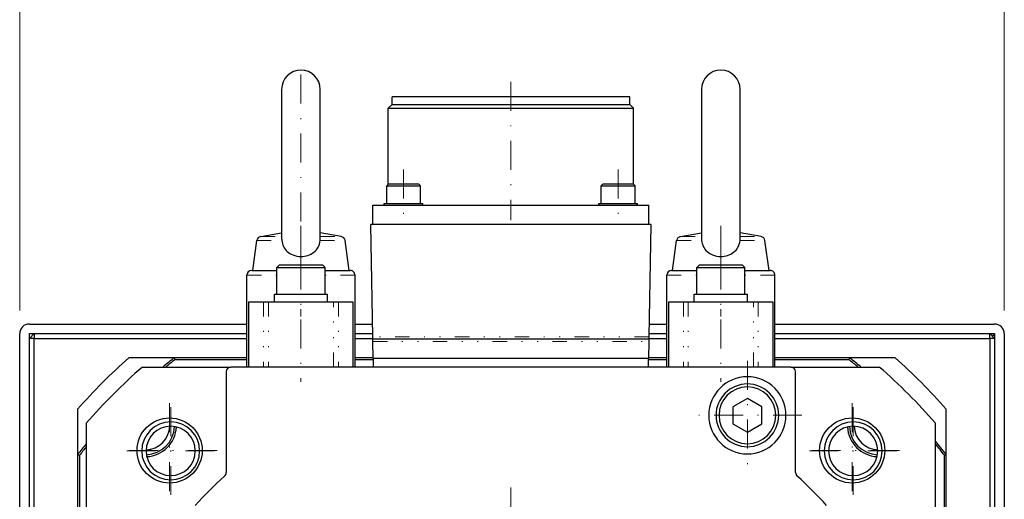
# Model space of a CAD drawing. Header units: inches. Extents: x 0 to 1685, y 0 to 1188.
# Tile 11 of 18: x 1316 to 1520, y 682 to 782. Entities that reach past the tile are written whole.
import ezdxf

# ---------------------------------------------------------------- set-up
doc = ezdxf.new("R2010")
doc.units = ezdxf.units.IN
doc.linetypes.add('DASHEDBIDOT', pattern=[12.4, 3, -3, 0.2, -3, 0.2, -3])
doc.linetypes.add('DASHEDDOT2X', pattern=[12.2, 6, -3, 0.2, -3])
doc.layers.add('Layer0000', color=7, linetype='Continuous', lineweight=25)
doc.styles.get("Standard").update_dxf_attribs({"font": 'simplex.shx'})
doc.dimstyles.new('ata_A0', dxfattribs={"dimtxt": 6, "dimasz": 6, "dimexe": 3, "dimexo": 3, "dimgap": 3, "dimtad": 0, "dimtih": 1, "dimtoh": 1, "dimdec": 6, "dimdsep": 46, "dimtxsty": 'Standard', "dimcen": 0, "dimclrd": 252, "dimclre": 252, "dimclrt": 4, "dimadec": 6, "dimazin": 2, "dimtfac": 1, "dimtdec": 6, "dimtofl": 0, "dimtmove": 0, "dimatfit": 3, "dimfxl": 0, "dimtolj": 1, "dimtzin": 0, "dimlwd": 0, "dimlwe": 0, "dimarcsym": 0})

# ---------------------------------------------------------------- blocks, each defined once
blk = doc.blocks.new('*D9571')
at = {"color": 252, "lineweight": 0}
for p, q in [((1316.17, 721.29), (1316.17, 796.72)), ((1520.17, 721.29), (1520.17, 796.72)), ((1322.17, 793.72), (1403.62, 793.72)), ((1514.17, 793.72), (1432.72, 793.72))]:
    blk.add_line(p, q, dxfattribs=at)
at = {"color": 252}
for points in [[(1322.17, 794.72), (1322.17, 792.72), (1316.17, 793.72)], [(1514.17, 792.72), (1514.17, 794.72), (1520.17, 793.72)]]:
    blk.add_solid(points, dxfattribs=at)
at = {"layer": 'Defpoints', "color": 0}
for p in [(1520.17, 793.72), (1316.17, 718.29), (1520.17, 718.29)]:
    blk.add_point(p, dxfattribs=at)
at = {"color": 4, "insert": (1418.17, 793.72), "char_height": 6, "attachment_point": 5}
blk.add_mtext('\\A1;(204)', dxfattribs=at)

msp = doc.modelspace()

# ---------------------------------------------------------------- linework, layer by layer
at = {"layer": 'Layer0000', "color": 5, "linetype": 'DASHEDDOT2X', "lineweight": 18}
for p, q in [((1374.4333116, 770.1711379), (1374.4333116, 731.0458531)), ((1417.9333116, 768.6717355), (1417.9333116, 740.0452555)), ((1395.7083116, 750.5517355), (1395.7083116, 740.0452555)), ((1395.7083116, 750.5517355), (1395.7083116, 740.0452555)), ((1440.1583116, 750.5517355), (1440.1583116, 740.0452555)), ((1440.1583116, 750.5517355), (1440.1583116, 740.0452555)), ((1374.4333116, 738.8531713), (1374.4333116, 726.5452555)), ((1461.4333116, 738.8531713), (1461.4333116, 726.5452555)), ((1374.4333116, 733.7717355), (1374.4333116, 720.0452555)), ((1461.4333116, 733.7717355), (1461.4333116, 720.0452555)), ((1374.4333116, 731.6717355), (1374.4333116, 706.5452555)), ((1461.4333116, 731.6717355), (1461.4333116, 706.5452555)), ((1466.9333116, 710.9217355), (1466.9333116, 688.2952555)), ((1347.2226335, 702.1324136), (1347.2226335, 682.5059336)), ((1488.6439897, 702.1324136), (1488.6439897, 682.5059336)), ((1347.4410783, 701.2962973), (1347.4410783, 683.1698088)), ((1488.8624346, 701.2963019), (1488.8624346, 683.1698041)), ((1478.2465516, 699.6084955), (1455.6200716, 699.6084955)), ((1357.0358735, 692.3191736), (1337.4093935, 692.3191736)), ((1356.5043226, 692.233053), (1338.3778341, 692.233053)), ((1498.4572297, 692.3191736), (1478.8307497, 692.3191736)), ((1497.9256834, 692.233053), (1479.7991857, 692.233053)), ((1417.9333116, 684.6717355), (1417.9333116, 671.7452555))]:
    msp.add_line(p, q, dxfattribs=at)
at = {"layer": 'Layer0000', "color": 7, "linetype": 'Continuous', "lineweight": 25}
for p, q in [((1370.4333116, 767.107898), (1370.4333116, 736.2091433)), ((1378.4333116, 736.2089628), (1378.4333116, 767.1078979)), ((1393.2973116, 764.0204955), (1393.2973116, 765.6084955)), ((1417.9333116, 765.6084955), (1393.2973116, 765.6084955)), ((1442.5693116, 765.6084955), (1417.9333116, 765.6084955)), ((1442.5693116, 764.0204955), (1442.5693116, 765.6084955)), ((1457.4333116, 767.1078979), (1457.4333116, 736.2091434)), ((1465.4333116, 736.2089632), (1465.4333116, 767.1078974)), ((1392.5333116, 763.2564955), (1393.2973116, 764.0204955)), ((1392.5333116, 747.4634955), (1392.5333116, 763.2564955)), ((1392.5333116, 763.2564955), (1417.9333116, 763.2564955)), ((1393.2973116, 764.0204955), (1417.9333116, 764.0204955)), ((1417.9333116, 764.0204955), (1442.5693116, 764.0204955)), ((1417.9333116, 763.2564955), (1443.3333116, 763.2564955)), ((1443.3333116, 763.2564955), (1442.5693116, 764.0204955)), ((1443.3333116, 747.4634955), (1443.3333116, 763.2564955)), ((1392.2083116, 747.1384955), (1392.5583116, 747.4884955)), ((1392.2083116, 743.4884955), (1392.2083116, 747.1384955)), ((1392.2083116, 747.1384955), (1395.7083116, 747.1384955)), ((1395.7083116, 747.4884955), (1392.5583116, 747.4884955)), ((1398.8583116, 747.4884955), (1395.7083116, 747.4884955)), ((1395.7083116, 747.1384955), (1399.2083116, 747.1384955)), ((1399.2083116, 747.1384955), (1398.8583116, 747.4884955)), ((1399.2083116, 743.4884955), (1399.2083116, 747.1384955)), ((1436.6583116, 747.1384955), (1437.0083116, 747.4884955)), ((1436.6583116, 743.4884955), (1436.6583116, 747.1384955)), ((1436.6583116, 747.1384955), (1440.1583116, 747.1384955)), ((1440.1583116, 747.4884955), (1437.0083116, 747.4884955)), ((1443.3083116, 747.4884955), (1440.1583116, 747.4884955)), ((1440.1583116, 747.1384955), (1443.6583116, 747.1384955)), ((1443.6583116, 747.1384955), (1443.3083116, 747.4884955)), ((1443.6583116, 743.4884955), (1443.6583116, 747.1384955)), ((1389.3333116, 739.1084955), (1389.3333116, 743.1084955)), ((1389.3333116, 743.1084955), (1446.5333116, 743.1084955)), ((1391.7083116, 743.1084955), (1391.7083116, 743.4884955)), ((1391.7083116, 743.4884955), (1395.7083116, 743.4884955)), ((1395.7083116, 743.4884955), (1399.7083116, 743.4884955)), ((1399.7083116, 743.1084955), (1399.7083116, 743.4884955)), ((1436.1583116, 743.1084955), (1436.1583116, 743.4884955)), ((1436.1583116, 743.4884955), (1440.1583116, 743.4884955)), ((1440.1583116, 743.4884955), (1444.1583116, 743.4884955)), ((1444.1583116, 743.1084955), (1444.1583116, 743.4884955)), ((1446.5333116, 739.1084955), (1446.5333116, 743.1084955)), ((1389.3384214, 715.8997693), (1388.9333116, 739.1084955)), ((1446.9333116, 739.1084955), (1388.9333116, 739.1084955)), ((1446.9333116, 739.1084955), (1446.5282018, 715.8997693)), ((1366.0982431, 736.638798), (1370.4333116, 737.4031876)), ((1382.7683832, 736.6387975), (1378.4333116, 737.4031876)), ((1453.0982431, 736.638798), (1457.4333116, 737.4031876)), ((1469.7683832, 736.6387975), (1465.4333116, 737.4031876)), ((1364.4333117, 729.6084961), (1365.2811621, 735.7899313)), ((1384.4333115, 729.6084961), (1383.5854684, 735.7898782)), ((1451.4333117, 729.6084961), (1452.2811621, 735.7899313)), ((1471.4333115, 729.6084961), (1470.5854684, 735.7898782)), ((1369.4333116, 730.2084955), (1369.9333116, 730.7084955)), ((1374.4333116, 730.7084955), (1369.9333116, 730.7084955)), ((1378.9333116, 730.7084955), (1374.4333116, 730.7084955)), ((1379.4333116, 730.2084955), (1378.9333116, 730.7084955)), ((1456.4333116, 730.2084955), (1456.9333116, 730.7084955)), ((1461.4333116, 730.7084955), (1456.9333116, 730.7084955)), ((1465.9333116, 730.7084955), (1461.4333116, 730.7084955)), ((1466.4333116, 730.2084955), (1465.9333116, 730.7084955)), ((1363.2333116, 709.6084955), (1363.2333116, 728.6084955)), ((1364.2333116, 729.6084955), (1369.4333116, 729.6084955)), ((1369.4333116, 724.7084955), (1369.4333116, 730.2084955)), ((1369.4333116, 730.2084955), (1374.4333116, 730.2084955)), ((1374.4333116, 730.2084955), (1379.4333116, 730.2084955)), ((1379.4333116, 724.7084955), (1379.4333116, 730.2084955)), ((1379.4333116, 729.6084955), (1384.6333116, 729.6084955)), ((1385.6333116, 709.6084955), (1385.6333116, 728.6084955)), ((1450.2333116, 709.6084955), (1450.2333116, 728.6084955)), ((1451.2333116, 729.6084955), (1456.4333116, 729.6084955)), ((1456.4333116, 724.7084955), (1456.4333116, 730.2084955)), ((1456.4333116, 730.2084955), (1461.4333116, 730.2084955)), ((1461.4333116, 730.2084955), (1466.4333116, 730.2084955)), ((1466.4333116, 724.7084955), (1466.4333116, 730.2084955)), ((1466.4333116, 729.6084955), (1471.6333116, 729.6084955)), ((1472.6333116, 709.6084955), (1472.6333116, 728.6084955)), ((1368.9333116, 723.1084955), (1368.9333116, 724.7084955)), ((1368.9333116, 724.7084955), (1374.4333116, 724.7084955)), ((1374.4333116, 724.7084955), (1379.9333116, 724.7084955)), ((1379.9333116, 723.1084955), (1379.9333116, 724.7084955)), ((1455.9333116, 723.1084955), (1455.9333116, 724.7084955)), ((1455.9333116, 724.7084955), (1461.4333116, 724.7084955)), ((1461.4333116, 724.7084955), (1466.9333116, 724.7084955)), ((1466.9333116, 723.1084955), (1466.9333116, 724.7084955)), ((1363.6562923, 723.1084955), (1366.6886014, 723.1084955)), ((1363.6562923, 709.6084955), (1363.6562923, 723.1084955)), ((1366.6886014, 723.1084955), (1367.6785401, 723.1084955)), ((1367.6785401, 723.1084955), (1381.1880832, 723.1084955)), ((1381.1880832, 723.1084955), (1382.1780218, 723.1084955)), ((1382.1780218, 723.1084955), (1385.210331, 723.1084955)), ((1385.210331, 723.1084955), (1385.210331, 709.6084955)), ((1450.6562923, 723.1084955), (1453.6886014, 723.1084955)), ((1450.6562923, 709.6084955), (1450.6562923, 723.1084955)), ((1453.6886014, 723.1084955), (1454.6785401, 723.1084955)), ((1454.6785401, 723.1084955), (1468.1880832, 723.1084955)), ((1468.1880832, 723.1084955), (1469.1780218, 723.1084955)), ((1469.1780218, 723.1084955), (1472.210331, 723.1084955)), ((1472.210331, 723.1084955), (1472.210331, 709.6084955)), ((1318.1517568, 718.5223749), (1363.2333116, 718.5223749)), ((1385.6333116, 718.5223749), (1389.2926437, 718.5223749)), ((1446.5739795, 718.5223749), (1450.2333116, 718.5223749)), ((1472.6333116, 718.5223749), (1518.1517568, 718.5223749)), ((1316.1517568, 535.0223749), (1316.1517568, 716.5223749)), ((1318.1517568, 715.5223753), (1319.1517564, 716.5223749)), ((1318.1517568, 716.5223749), (1363.2333116, 716.5223749)), ((1318.1517568, 535.0223749), (1318.1517568, 716.5223749)), ((1319.1517564, 716.5223749), (1319.1517564, 715.5223749)), ((1385.6333116, 716.5223749), (1389.3275538, 716.5223749)), ((1446.5390694, 716.5223749), (1450.2333116, 716.5223749)), ((1472.6333116, 716.5223749), (1518.1517568, 716.5223749)), ((1517.1517564, 715.5223749), (1517.1517564, 716.5223749)), ((1517.1517564, 716.5223749), (1518.1517564, 715.5223749)), ((1518.1517568, 716.5223749), (1517.6517566, 716.0223747)), ((1518.1517568, 716.5223749), (1518.1517568, 535.0223749)), ((1520.1517568, 716.5223749), (1520.1517568, 535.0223749)), ((1319.1517564, 715.5223749), (1318.1517564, 715.5223749)), ((1319.1517564, 715.5223749), (1363.2333116, 715.5223749)), ((1319.1517564, 332.5223749), (1319.1517564, 715.5223749)), ((1385.6333116, 715.5223749), (1389.3450089, 715.5223749)), ((1389.3469967, 715.4084955), (1389.3384214, 715.8997693)), ((1389.3469967, 715.4084955), (1389.3384214, 715.4084955)), ((1389.3555719, 714.9172217), (1389.3469967, 715.4084955)), ((1446.5196266, 715.4084955), (1389.3469967, 715.4084955)), ((1389.4168169, 711.4084955), (1389.3555719, 714.9172217)), ((1446.5110514, 714.9172217), (1446.4498063, 711.4084955)), ((1446.5196266, 715.4084955), (1446.5110514, 714.9172217)), ((1446.5282018, 715.8997693), (1446.5196266, 715.4084955)), ((1446.5216144, 715.5223749), (1450.2333116, 715.5223749)), ((1472.6333116, 715.5223749), (1517.1517564, 715.5223749)), ((1518.1517564, 715.5223749), (1517.1517564, 715.5223749)), ((1517.1517564, 715.5223749), (1517.1517564, 332.5223749)), ((1348.1803337, 711.5223749), (1338.7792171, 711.5223749)), ((1363.2333116, 711.5223749), (1348.1803337, 711.5223749)), ((1348.1803337, 711.5223749), (1348.3176673, 711.1223749)), ((1363.2333116, 711.1223749), (1348.3176673, 711.1223749)), ((1389.4148291, 711.5223749), (1385.6333116, 711.5223749)), ((1389.4333116, 711.1223749), (1385.6333116, 711.1223749)), ((1446.4498063, 711.4084955), (1389.4168169, 711.4084955)), ((1389.4333116, 709.6084955), (1389.4333116, 711.4084955)), ((1446.4333116, 709.6084955), (1446.4333116, 711.4084955)), ((1450.2333116, 711.1223749), (1446.4333116, 711.1223749)), ((1450.2333116, 711.5223749), (1446.4517941, 711.5223749)), ((1488.1231792, 711.5223749), (1472.6333116, 711.5223749)), ((1487.9858455, 711.1223749), (1472.6333116, 711.1223749)), ((1488.1231792, 711.5223749), (1487.9858455, 711.1223749)), ((1497.5242958, 711.5223749), (1488.1231792, 711.5223749)), ((1341.5903355, 709.6084955), (1359.9333116, 709.6084955)), ((1358.9333116, 708.6084955), (1358.9333116, 687.7484229)), ((1475.9333116, 709.6084955), (1359.9333116, 709.6084955)), ((1475.9333116, 709.6084955), (1494.2762877, 709.6084955)), ((1476.9333116, 687.7484229), (1476.9333116, 708.6084955)), ((1466.9333116, 703.0725971), (1463.9333116, 701.3405463)), ((1469.9333116, 701.3405463), (1466.9333116, 703.0725971)), ((1328.1517564, 700.8949142), (1328.1517564, 691.4937976)), ((1463.9333116, 701.3405463), (1463.9333116, 697.8764447)), ((1469.9333116, 697.8764447), (1469.9333116, 701.3405463)), ((1508.1517564, 691.4937976), (1508.1517564, 700.8949142)), ((1329.9333116, 697.9514716), (1329.9333116, 679.6084955)), ((1463.9333116, 697.8764447), (1466.9333116, 696.1443939)), ((1466.9333116, 696.1443939), (1469.9333116, 697.8764447)), ((1505.9333116, 679.6084955), (1505.9333116, 697.9514716)), ((1328.1517564, 691.4937976), (1328.5517564, 691.356464)), ((1328.1517564, 691.4937976), (1328.1517564, 551.5509522)), ((1328.5517564, 691.356464), (1328.5517564, 551.6882858)), ((1507.7517564, 691.356464), (1508.1517564, 691.4937976)), ((1507.7517564, 551.6882858), (1507.7517564, 691.356464)), ((1508.1517564, 551.5509522), (1508.1517564, 691.4937976))]:
    msp.add_line(p, q, dxfattribs=at)
at = {"layer": 'Layer0000', "color": 251, "linetype": 'DASHEDBIDOT', "lineweight": 18}
for p, q in [((1366.0982306, 736.6387958), (1370.4333116, 736.6387958)), ((1378.4333116, 736.6387958), (1382.7683927, 736.6387958)), ((1453.0982306, 736.6387958), (1457.4333116, 736.6387958)), ((1465.4333116, 736.6387958), (1469.7683927, 736.6387958)), ((1365.2811546, 735.7898766), (1370.4595818, 735.7898766)), ((1378.4070415, 735.7898766), (1383.5854686, 735.7898766)), ((1452.2811546, 735.7898766), (1457.4595818, 735.7898766)), ((1465.4070415, 735.7898766), (1470.5854686, 735.7898766)), ((1363.2333116, 728.6084955), (1369.4333116, 728.6084955)), ((1385.6333116, 728.6084955), (1379.4333116, 728.6084955)), ((1450.2333116, 728.6084955), (1456.4333116, 728.6084955)), ((1472.6333116, 728.6084955), (1466.4333116, 728.6084955)), ((1366.6886014, 723.1084955), (1366.6886014, 709.6084955)), ((1367.6785401, 723.1084955), (1367.6785401, 709.6084955)), ((1381.1880832, 709.6084955), (1381.1880832, 723.1084955)), ((1382.1780218, 723.1084955), (1382.1780218, 709.6084955)), ((1453.6886014, 723.1084955), (1453.6886014, 709.6084955)), ((1454.6785401, 723.1084955), (1454.6785401, 709.6084955)), ((1468.1880832, 709.6084955), (1468.1880832, 723.1084955)), ((1469.1780218, 723.1084955), (1469.1780218, 709.6084955)), ((1446.5282018, 715.8997693), (1389.3384214, 715.8997693)), ((1389.3555719, 714.9172217), (1446.5110514, 714.9172217)), ((1342.3410783, 692.233053), (1341.4410783, 692.233053)), ((1353.4410783, 692.233053), (1352.5410783, 692.233053)), ((1483.7624346, 692.233053), (1482.8624346, 692.233053)), ((1494.8624346, 692.233053), (1493.9624346, 692.233053))]:
    msp.add_line(p, q, dxfattribs=at)
at = {"layer": 'Layer0000', "color": 7, "linetype": 'Continuous', "lineweight": 25}
for centre in [(1347.2226335, 692.3191736), (1488.6439897, 692.3191736)]:
    msp.add_circle(centre, 6.75, dxfattribs=at)
for centre, radius, start, end in [((1374.4333116, 767.1077742), 4, 0.001771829, 179.998227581), ((1461.4333116, 767.1077742), 4, 0.001771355, 179.998228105), ((1366.2718788, 735.6539881), 1, 100.000011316, 172.189279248), ((1382.5947445, 735.6539881), 1, 7.810055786, 80.000204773), ((1453.2718788, 735.6539881), 1, 100.000011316, 172.189279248), ((1469.5947445, 735.6539881), 1, 7.810055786, 80.000204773), ((1374.2194067, 736.2358145), 3.786178, 180.417668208, 186.764026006), ((1374.6485827, 736.2358302), 3.7848232, 353.23330215, 359.582485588), ((1461.2194066, 736.2358145), 3.7861779, 180.417667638, 186.76402607), ((1461.6485842, 736.2358301), 3.7848217, 353.233301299, 359.582493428), ((1364.2333116, 728.6084955), 1, 90.000005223, 180), ((1384.6333116, 728.6084955), 1, 0, 90.001265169), ((1451.2333116, 728.6084955), 1, 90, 180), ((1471.6333116, 728.6084955), 1, 0, 90.001265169), ((1318.1517568, 716.5223749), 2, 90, 180), ((1518.1517568, 716.5223749), 2, 0, 90), ((1418.1517564, 621.5223749), 120, 131.409622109, 138.590377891), ((1418.1517564, 621.5223749), 114, 127.863646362, 129.404360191), ((1418.1517564, 621.5223749), 113.6, 127.932790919, 129.158144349), ((1418.1517564, 621.5223749), 113.6, 50.841855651, 52.067209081), ((1418.1517564, 621.5223749), 114, 50.595639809, 52.136353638), ((1418.1517564, 621.5223749), 120, 41.409622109, 48.590377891), ((1417.9333116, 621.6084955), 116.5, 130.942743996, 139.057256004), ((1359.9333116, 708.6084955), 1, 90, 180), ((1475.9333116, 708.6084955), 1, 0, 90), ((1417.9333116, 621.6084955), 116.5, 40.942743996, 49.057256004), ((1466.9333116, 699.6084955), 8, 90, 270), ((1466.9333116, 699.6084955), 6.5, 90, 270), ((1466.9333116, 699.6084955), 8, 270, 90), ((1466.9333116, 699.6084955), 6.5, 270, 90), ((1466.9333116, 699.6084955), 5.875, 90, 270), ((1466.9333116, 699.6084955), 5.875, 270, 90), ((1347.4410783, 692.233053), 6, 0, 180), ((1488.8624346, 692.233053), 6, 0, 180), ((1347.4410783, 692.233053), 5.1, 0, 180), ((1342.1377775, 697.5363539), 5.1, 272.332074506, 357.667925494), ((1342.1377775, 697.5363539), 6.1, 272.489920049, 357.510079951), ((1342.1377775, 697.5363539), 6.5, 273.02932315, 356.97067685), ((1488.8624346, 692.233053), 5.1, 0, 180), ((1494.1657354, 697.5363539), 6.5, 183.02932315, 266.97067685), ((1494.1657354, 697.5363539), 6.1, 182.489920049, 267.51007995), ((1494.1657354, 697.5363539), 5.1, 182.332074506, 267.667925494), ((1418.1517564, 621.5223749), 114, 140.700524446, 142.136353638), ((1418.1517564, 621.5223749), 114, 37.863646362, 39.644886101), ((1418.1517564, 621.5223749), 113.6, 140.947666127, 142.067209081), ((1347.4410783, 692.233053), 6, 180, 0), ((1347.4410783, 692.233053), 5.1, 180, 0), ((1488.8624346, 692.233053), 6, 180, 0), ((1488.8624346, 692.233053), 5.1, 180, 0), ((1418.1517564, 621.5223749), 113.6, 37.932790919, 39.400777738), ((1357.9333116, 687.7484229), 1, 312.213297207, 0), ((1477.9333116, 687.7484229), 1, 180, 227.786702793), ((1417.9333116, 621.6084955), 88.3, 132.213297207, 137.786702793), ((1417.9333116, 621.6084955), 88.3, 42.213297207, 47.786702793)]:
    msp.add_arc(centre, radius, start, end, dxfattribs=at)
for points, knots in [([(1370.4595818, 735.7898766), (1370.5063904, 735.3726962), (1370.6156693, 734.9759496), (1371.1782792, 733.7916158), (1371.8787446, 733.1676598), (1373.2674051, 732.6060837), (1373.8489429, 732.49733), (1374.4333116, 732.4972216)], [0, 0, 0, 0, 0.12870227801, 0.12870227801, 0.41390977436, 0.41390977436, 0.58990915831, 0.58990915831, 0.58990915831, 0.58990915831]), ([(1374.4333116, 732.4972216), (1375.4001343, 732.4970421), (1376.3573513, 732.7987223), (1377.4503845, 733.658336), (1377.7545667, 734.0120189), (1378.2109082, 734.838891), (1378.3520026, 735.2993445), (1378.4070415, 735.7898766)], [0.58990915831, 0.58990915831, 0.58990915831, 0.58990915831, 0.88109552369, 0.88109552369, 1.02906930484, 1.02906930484, 1.18023354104, 1.18023354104, 1.18023354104, 1.18023354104]), ([(1457.4595818, 735.7898766), (1457.5063904, 735.3726962), (1457.6156693, 734.9759496), (1458.1782792, 733.7916158), (1458.8787446, 733.1676598), (1460.2674051, 732.6060837), (1460.8489429, 732.49733), (1461.4333116, 732.4972216)], [0, 0, 0, 0, 0.12870227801, 0.12870227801, 0.41390977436, 0.41390977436, 0.58990915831, 0.58990915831, 0.58990915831, 0.58990915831]), ([(1461.4333116, 732.4972216), (1462.4001343, 732.4970421), (1463.3573513, 732.7987223), (1464.4503845, 733.658336), (1464.7545667, 734.0120189), (1465.2109082, 734.838891), (1465.3520026, 735.2993445), (1465.4070415, 735.7898766)], [0.58990915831, 0.58990915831, 0.58990915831, 0.58990915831, 0.88109552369, 0.88109552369, 1.02906930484, 1.02906930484, 1.18023354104, 1.18023354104, 1.18023354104, 1.18023354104])]:
    msp.add_open_spline(points, degree=3, knots=knots, dxfattribs=at)

# ---------------------------------------------------------------- dimensions: what is measured, and where the dimension line sits
dim = msp.add_linear_dim(base=(1520.172593, 793.7179928), p1=(1316.172593, 718.2851353), p2=(1520.172593, 718.2851353), text='(<>)', dimstyle='ata_A0', override={"dimtxt": 6, "dimtxsty": 'Standard'})
dim.commit()
dim.dimension.update_dxf_attribs({"geometry": '*D9571', "text_midpoint": (1418.172593, 793.7179928)})

doc.saveas('drawing.dxf')
